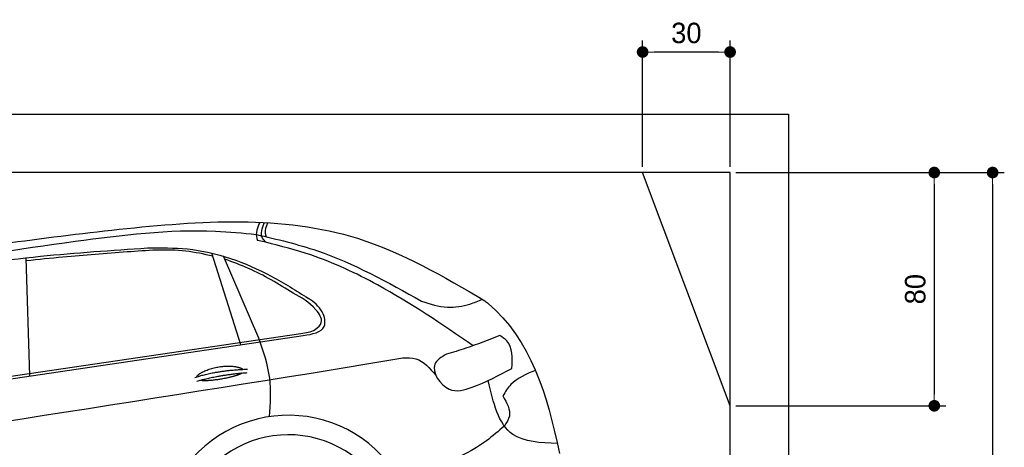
# Model space of a CAD drawing. Extents: x -311 to 6440, y -744 to 5824.
# Tile 8 of 8: x 3064 to 6440, y 4358 to 5824. Entities that reach past the tile are written whole.
import ezdxf

# ---------------------------------------------------------------- set-up
doc = ezdxf.new("R2010")
doc.units = 0
doc.header["$LTSCALE"] = 10
doc.header["$MEASUREMENT"] = 0
doc.layers.get('0').update_dxf_attribs({"linetype": 'CONTINUOUS'})
doc.layers.get('DEFPOINTS').update_dxf_attribs({"linetype": 'CONTINUOUS'})
doc.layers.add('AM_5', color=3, linetype='CONTINUOUS', lineweight=15)
doc.layers.add('CAR', color=1, linetype='CONTINUOUS')
doc.layers.add('SICHTBARE_KANTEN_DIN_', color=7, linetype='CONTINUOUS')
doc.dimstyles.new('KLAUS_DXF', dxfattribs={"dimscale": 20, "dimtxt": 3.5, "dimasz": 2, "dimexe": 2, "dimexo": 1, "dimgap": 1.5, "dimtad": 1, "dimlfac": 0.1, "dimdsep": 46, "dimtxsty": 'STANDARD', "dimblk": 'DOT', "dimcen": 2, "dimclrd": 256, "dimclre": 256, "dimclrt": 2, "dimadec": 0, "dimazin": 0, "dimtfac": 1, "dimtmove": 2, "dimatfit": 3, "dimfxl": 1, "dimtolj": 1, "dimarcsym": 0})

# ---------------------------------------------------------------- blocks, each defined once
blk = doc.blocks.new('_DOT')
at = {"color": 0, "linetype": 'ByBlock'}
blk.add_line((-0.5, 0), (-1, 0), dxfattribs=at)
at = {"color": 0, "linetype": 'ByBlock', "const_width": 0.5}
blk.add_lwpolyline([(-0.25, 0, 1), (0.25, 0, 1)], format="xyb", close=True, dxfattribs=at)
blk = doc.blocks.new('*D5')
at = {"layer": 'AM_5', "lineweight": -2, "transparency": 16777216}
for p, q in [((5199.5, 5320), (5199.5, 5753.4)), ((5499.5, 5320), (5499.5, 5753.4)), ((5459.5, 5713.4), (5239.5, 5713.4))]:
    blk.add_line(p, q, dxfattribs=at)
at = {"layer": 'DEFPOINTS', "color": 0, "transparency": 16777216}
for p in [(5199.5, 5713.4), (5199.5, 5300), (5499.5, 5300)]:
    blk.add_point(p, dxfattribs=at)
at = {"layer": 'AM_5', "lineweight": -2, "transparency": 16777216, "xscale": 40, "yscale": 40, "zscale": 40, "rotation": 180}
blk.add_blockref('_DOT', (5199.5, 5713.4), dxfattribs=at)
at = {"layer": 'AM_5', "lineweight": -2, "transparency": 16777216, "xscale": 40, "yscale": 40, "zscale": 40}
blk.add_blockref('_DOT', (5499.5, 5713.4), dxfattribs=at)
at = {"layer": 'AM_5', "color": 2, "transparency": 16777216, "insert": (5349.5, 5778.4), "char_height": 70, "attachment_point": 5}
blk.add_mtext('\\A1;30', dxfattribs=at)
blk = doc.blocks.new('*D7')
at = {"layer": 'AM_5', "lineweight": -2, "transparency": 16777216}
for p, q in [((5519.5, 5300), (6239.5, 5300)), ((6199.5, 5260), (6199.5, 4540)), ((5519.5, 4500), (6239.5, 4500))]:
    blk.add_line(p, q, dxfattribs=at)
at = {"layer": 'DEFPOINTS', "color": 0, "transparency": 16777216}
for p in [(5499.5, 5300), (5499.5, 4500), (6199.5, 4500)]:
    blk.add_point(p, dxfattribs=at)
at = {"layer": 'AM_5', "lineweight": -2, "transparency": 16777216, "xscale": 40, "yscale": 40, "zscale": 40}
for p, rotation in [((6199.5, 5300), 90), ((6199.5, 4500), 270)]:
    blk.add_blockref('_DOT', p, dxfattribs=dict(at, rotation=rotation))
at = {"layer": 'AM_5', "color": 2, "transparency": 16777216, "insert": (6134.5, 4900), "char_height": 70, "attachment_point": 5, "rotation": 90}
blk.add_mtext('\\A1;80', dxfattribs=at)
blk = doc.blocks.new('*D13')
at = {"layer": 'AM_5', "lineweight": -2, "transparency": 16777216}
for p, q in [((5519.5, 5300), (6439.5, 5300)), ((6399.5, 5260), (6399.5, 1890)), ((6019.5, 1850), (6439.5, 1850))]:
    blk.add_line(p, q, dxfattribs=at)
at = {"layer": 'DEFPOINTS', "color": 0, "transparency": 16777216}
for p in [(5499.5, 5300), (5999.5, 1850), (6399.5, 1850)]:
    blk.add_point(p, dxfattribs=at)
at = {"layer": 'AM_5', "lineweight": -2, "transparency": 16777216, "xscale": 40, "yscale": 40, "zscale": 40}
for p, rotation in [((6399.5, 5300), 90), ((6399.5, 1850), 270)]:
    blk.add_blockref('_DOT', p, dxfattribs=dict(at, rotation=rotation))
at = {"layer": 'AM_5', "color": 2, "transparency": 16777216, "insert": (6334.5, 3575), "char_height": 70, "attachment_point": 5, "rotation": 90}
blk.add_mtext('\\A1;345', dxfattribs=at)
blk = doc.blocks.new('Car_K')
at = {"layer": 'CAR'}
for p, q in [((6251.6, 3328.5), (6222.3, 3334.3)), ((5442.5, 2870), (5429.2, 3275.3)), ((6164.8, 2977.2), (6066.2, 3291.5)), ((6227.4, 2999.5), (6106, 3280.8)), ((4395.3, 2725.6), (6371, 3016)), ((4457.7, 2723.8), (6379.4, 3009)), ((6400, 2878.8), (6721.1, 2932))]:
    blk.add_line(p, q, dxfattribs=at)
for radius, start, end in [(440.8, 2.3474, 183.225), (373.9, 359.2176, 189.1412)]:
    blk.add_arc((6328.2, 2294.5), radius, start, end, dxfattribs=at)
for points, degree, knots in [([(4960.4, 3268.4), (5220.3, 3306.4), (5747.3, 3383.4), (6478.6, 3434.2), (6859.6, 3211.3), (7001.7, 3128.2)], 3, [0, 0, 0, 0, 795.09308, 1612.404872, 2098.463299, 2098.463299, 2098.463299, 2098.463299]), ([(6230.2, 3397), (6226.2, 3388.1), (6218.4, 3370.6), (6217.5, 3347.9), (6221.5, 3336.7), (6222.3, 3334.3)], 3, [0, 0, 0, 0, 29.24014, 57.403103, 64.873278, 64.873278, 64.873278, 64.873278]), ([(6251.6, 3328.5), (6246.9, 3333.1), (6228.6, 3350.7), (6238.7, 3376.8), (6246.3, 3396.3)], 3, [0, 0, 0, 0, 18.755669, 72.745333, 72.745333, 72.745333, 72.745333]), ([(6253.7, 3347.2), (6252.2, 3350.9), (6246.1, 3366.6), (6252.6, 3383), (6257.6, 3395.6)], 3, [0, 0, 0, 0, 11.706548, 49.786773, 49.786773, 49.786773, 49.786773]), ([(5597.3, 3332.3), (5757.8, 3353.3), (5965, 3380.3), (6172, 3360), (6218.7, 3355.4)], 3, [0, 0, 0, 0, 482.524461, 623.054485, 623.054485, 623.054485, 623.054485]), ([(6218.7, 3355.4), (6289.3, 3338.9), (6488.9, 3292.1), (6668.7, 3191.7), (6784.9, 3126.8)], 3, [0, 0, 0, 0, 216.617018, 612.994024, 612.994024, 612.994024, 612.994024]), ([(4341, 2940.3), (4474.3, 3042.3), (4677, 3197.5), (5124.5, 3264.4), (5403, 3304.4), (5597.3, 3332.3)], 3, [0, 0, 0, 0, 491.496147, 747.712732, 1339.159351, 1339.159351, 1339.159351, 1339.159351]), ([(4486.6, 2990.7), (4545.8, 3035.8), (4651.4, 3116.2), (4859.3, 3171.2), (5126.1, 3235.8), (5464.3, 3284.2), (5722.9, 3301), (5845.3, 3309)], 3, [0, 0, 0, 0, 220.805775, 393.417908, 637.451139, 1046.907631, 1414.974246, 1414.974246, 1414.974246, 1414.974246]), ([(5845.3, 3309), (5891.1, 3309.7), (6037.8, 3311.7), (6228.6, 3242.9), (6355.3, 3162.5), (6397.2, 3136)], 3, [0, 0, 0, 0, 136.913576, 439.008029, 587.851019, 587.851019, 587.851019, 587.851019]), ([(6962, 2973.9), (6854.9, 3047), (6678.6, 3167.2), (6435.7, 3281.1), (6303.2, 3315.2), (6251.6, 3328.5)], 3, [0, 0, 0, 0, 388.888323, 639.530882, 799.103011, 799.103011, 799.103011, 799.103011]), ([(6069.6, 3280.7), (6038.8, 3288), (5942.4, 3308.2), (5768.6, 3294.5), (5586.9, 3281.8), (5471.6, 3269.2), (5429.6, 3264.6)], 3, [41.799079, 41.799079, 41.799079, 41.799079, 136.523198, 337.310325, 558.263041, 685.022454, 685.022454, 685.022454, 685.022454]), ([(6345.3, 3154.6), (6295.1, 3185.2), (6220, 3230.8), (6137.6, 3260.7), (6110.4, 3270.6)], 3, [0, 0, 0, 0, 175.790338, 262.536589, 262.536589, 262.536589, 262.536589]), ([(6371, 3016), (6388.2, 3018.1), (6415.7, 3021.6), (6452, 3057), (6412.6, 3116.7), (6372.3, 3139.4), (6345.3, 3154.6)], 3, [0, 0, 0, 0, 51.553973, 82.995085, 130.366625, 226.749074, 226.749074, 226.749074, 226.749074]), ([(6379.4, 3009), (6410.9, 3013.8), (6462.8, 3021.8), (6447.5, 3100.7), (6415.4, 3123.2), (6397.2, 3136)], 3, [0, 0, 0, 0, 78.119579, 128.2441, 194.566021, 194.566021, 194.566021, 194.566021]), ([(6784.9, 3126.8), (6814.2, 3117.2), (6868.4, 3099.5), (6941.3, 3111.8), (6979.4, 3127.2), (6993.7, 3132.9)], 3, [0, 0, 0, 0, 91.341985, 168.592505, 214.832146, 214.832146, 214.832146, 214.832146]), ([(7001.7, 3128.2), (7005.6, 3125), (7157.9, 3000.5), (7215.5, 2805.5), (7257.5, 2604.7)], 3, [0, 0, 0, 0, 15.036615, 589.271901, 589.271901, 589.271901, 589.271901]), ([(7053.5, 3009.3), (7014.7, 2993.7), (6954.4, 2969.4), (6892.1, 2951.2), (6870, 2944.7)], 3, [0, 0, 0, 0, 125.442917, 194.674449, 194.674449, 194.674449, 194.674449]), ([(7094.4, 2896), (7096, 2931.7), (7098.1, 2978.9), (7062.2, 3003.4), (7053.5, 3009.3)], 3, [0, 0, 0, 0, 95.768478, 126.246125, 126.246125, 126.246125, 126.246125]), ([(6263.4, 2730.5), (6266.6, 2774.9), (6273.1, 2867), (6243, 2954.3), (6227.4, 2999.5)], 3, [0, 0, 0, 0, 132.240957, 273.943093, 273.943093, 273.943093, 273.943093]), ([(6870, 2944.7), (6852.9, 2934.7), (6803.9, 2906.2), (6870.6, 2803.9), (6984.7, 2837.1), (7050.9, 2872.6), (7094.4, 2896)], 3, [0, 0, 0, 0, 52.903265, 151.334808, 229.980054, 381.029092, 381.029092, 381.029092, 381.029092]), ([(6014.1, 2867), (6017.5, 2875.2), (6041.7, 2892.6), (6095.5, 2909.5), (6142.4, 2906.4), (6167.5, 2897.5), (6172.8, 2892.9), (6173, 2892.7)], 5, [0.0314681, 0.0314681, 0.0314681, 0.0314681, 0.0314681, 0.0314681, 0.300106, 0.500106, 0.5095952, 0.5095952, 0.5095952, 0.5095952, 0.5095952, 0.5095952]), ([(6721.1, 2932), (6736.6, 2932.4), (6782.5, 2933.5), (6813.2, 2896.8), (6833.7, 2872.3)], 3, [0, 0, 0, 0, 44.647461, 133.10462, 133.10462, 133.10462, 133.10462]), ([(3091.3, 2219.7), (3169.4, 2269.8), (3429.6, 2436.6), (4576, 2588.6), (5593.2, 2750.5), (6400, 2878.8)], 3, [0, 0, 0, 0, 276.230985, 920.854723, 3391.651354, 3391.651354, 3391.651354, 3391.651354]), ([(6169.7, 2880.1), (6166.3, 2877.9), (6149.5, 2869.6), (6116.3, 2861), (6070, 2853.2), (6038.6, 2852.3), (6025.3, 2854.9)], 5, [0.6133618, 0.6133618, 0.6133618, 0.6133618, 0.6133618, 0.6133618, 0.700106, 0.9252293, 0.9252293, 0.9252293, 0.9252293, 0.9252293, 0.9252293]), ([(7175.1, 2889.2), (7144, 2876.3), (7097.8, 2857.1), (7072, 2815.5), (7063.5, 2801.9)], 3, [0, 0, 0, 0, 97.204919, 144.463419, 144.463419, 144.463419, 144.463419]), ([(7250.4, 2638), (7193.2, 2640.7), (7061.6, 2646.7), (7030.5, 2779.2), (7013, 2854.2)], 3, [0, 0, 0, 0, 155.770402, 358.836919, 358.836919, 358.836919, 358.836919]), ([(7063.5, 2801.9), (7077, 2778.2), (7097.4, 2742.3), (7076.2, 2709.6), (7069, 2698.4)], 3, [0, 0, 0, 0, 73.173803, 110.898164, 110.898164, 110.898164, 110.898164]), ([(7069, 2698.4), (7048.7, 2681), (6945.9, 2592.6), (6815.2, 2549.1), (6710.3, 2514.2)], 3, [0, 0, 0, 0, 79.931742, 405.379961, 405.379961, 405.379961, 405.379961])]:
    blk.add_open_spline(points, degree=degree, knots=knots, dxfattribs=at)
for points in [[(6008.1, 2865), (6081.4, 2889.7), (6187.9, 2893.3)], [(6014.6, 2851.8), (6086.7, 2874), (6187, 2881.6)]]:
    blk.add_open_spline(points, degree=2, dxfattribs=at)

msp = doc.modelspace()

# ---------------------------------------------------------------- linework, layer by layer
for p, q in [((-0.481, 5500.005), (5699.503, 5500.005)), ((5699.503, 5500.005), (5699.503, 1850.005)), ((5499.51, 4500.005), (5199.51, 5300.005))]:
    msp.add_line(p, q)
at = {"layer": 'SICHTBARE_KANTEN_DIN_'}
for p, q in [((5499.51, 5300.005), (199.486, 5300.005)), ((5499.51, -249.995), (5499.51, 5300.005))]:
    msp.add_line(p, q, dxfattribs=at)

# ---------------------------------------------------------------- block references
at = {"layer": 'CAR'}
msp.add_blockref('Car_K', (-2343.167, 1732.202), dxfattribs=at)

# ---------------------------------------------------------------- dimensions: what is measured, and where the dimension line sits
at = {"layer": 'AM_5'}
dim = msp.add_linear_dim(base=(5199.51, 5713.363), p1=(5499.51, 5300.005), p2=(5199.51, 5300.005), dimstyle='KLAUS_DXF', override={"dimtzin": 7}, dxfattribs=at)
dim.commit()
dim.dimension.update_dxf_attribs({"geometry": '*D5', "text_midpoint": (5349.51, 5778.363)})
dim = msp.add_linear_dim(base=(6199.51, 4500.005), p1=(5499.51, 5300.005), p2=(5499.51, 4500.005), angle=90, dimstyle='KLAUS_DXF', override={"dimtzin": 7}, dxfattribs=at)
dim.commit()
dim.dimension.update_dxf_attribs({"geometry": '*D7', "text_midpoint": (6134.51, 4900.005)})
dim = msp.add_linear_dim(base=(6399.51, 1850.005), p1=(5499.51, 5300.005), p2=(5999.51, 1850.005), angle=90, dimstyle='KLAUS_DXF', dxfattribs=at)
dim.commit()
dim.dimension.update_dxf_attribs({"geometry": '*D13', "text_midpoint": (6334.51, 3575.005)})

doc.saveas('drawing.dxf')
